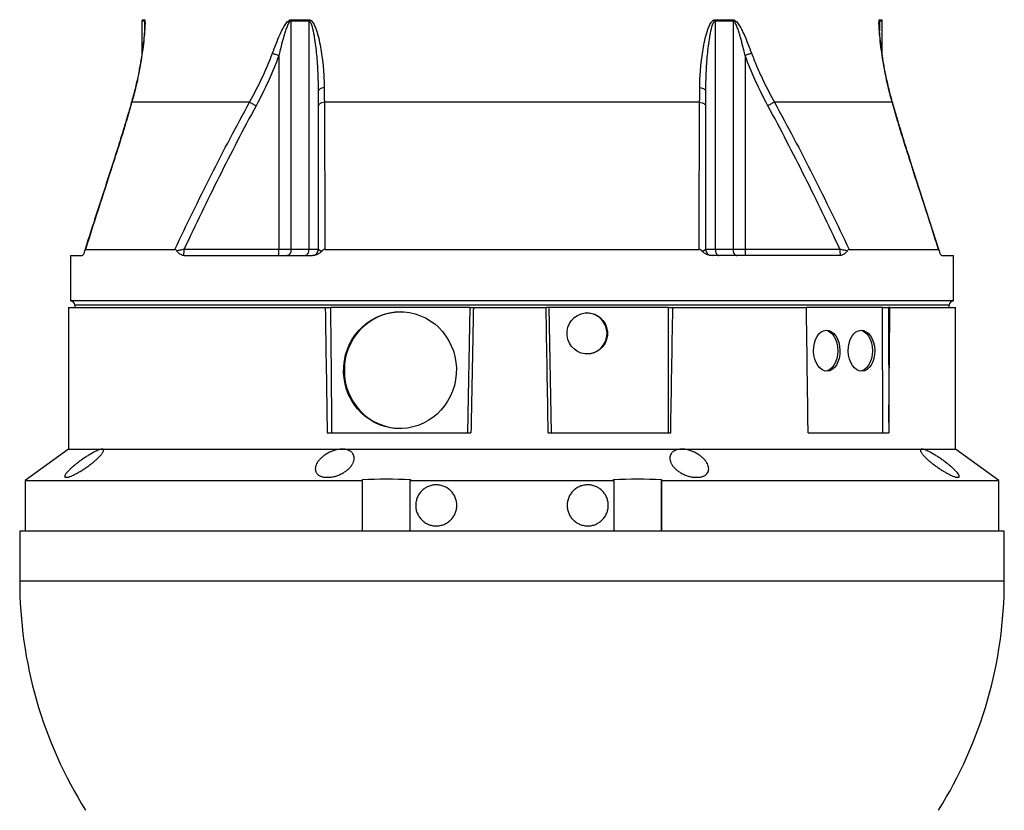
# Model space of a CAD drawing. Header units: millimetres. Extents: x 3097 to 6857, y 401 to 9519.
# Tile 2 of 5: x 3840 to 6115, y 2666 to 4494. Entities that reach past the tile are written whole.
import ezdxf

# ---------------------------------------------------------------- set-up
doc = ezdxf.new("R2010")
doc.units = ezdxf.units.MM
doc.header["$LTSCALE"] = 5

msp = doc.modelspace()

# ---------------------------------------------------------------- linework, layer by layer
at = {"color": 7, "linetype": 'Continuous', "lineweight": 25}
for p, q in [((4122.1, 4490.5), (4122.1, 4416.4)), ((4507.3, 4490.5), (4466.4, 4490.5)), ((4466.4, 4490.5), (4466.4, 3963.6)), ((4466.5, 4494), (4507.5, 4494)), ((4507.3, 4490.5), (4507.3, 3963.6)), ((5446.6, 4494), (5487.6, 4494)), ((5446.8, 4490.5), (5446.8, 3963.6)), ((5487.7, 4490.5), (5446.8, 4490.5)), ((5487.7, 4490.5), (5487.7, 3963.6)), ((5832.1, 4416), (5832.1, 4490.5)), ((4438.3, 4411), (4438.3, 3963.6)), ((5515.8, 4411), (5515.8, 3963.6)), ((4370.8, 4303.4), (4098.6, 4303.4)), ((5410.6, 4303.4), (4543.5, 4303.4)), ((5855.5, 4303.4), (5583.3, 4303.4)), ((5964.2, 3960.6), (5896.4, 4171)), ((3991.4, 3962.9), (4197.9, 3962.9)), ((4219.3, 3963.6), (4438.3, 3963.6)), ((4438.3, 3963.6), (4466.4, 3963.6)), ((4466.4, 3963.6), (4507.3, 3963.6)), ((4507.3, 3963.6), (4529.9, 3963.6)), ((4544.9, 3962.9), (5409.2, 3962.9)), ((5424.2, 3963.6), (5446.8, 3963.6)), ((5446.8, 3963.6), (5487.7, 3963.6)), ((5487.7, 3963.6), (5515.8, 3963.6)), ((5515.8, 3963.6), (5734.8, 3963.6)), ((5756.2, 3962.9), (5962.7, 3962.9)), ((3957.1, 3948.6), (3957.1, 3843.6)), ((3957.1, 3948.6), (3983.7, 3948.6)), ((4219.7, 3948.6), (4516.2, 3948.6)), ((5734.4, 3948.6), (5437.9, 3948.6)), ((5970.4, 3948.6), (5997.1, 3948.6)), ((5997.1, 3843.6), (5997.1, 3948.6)), ((3952.1, 3828.6), (3952.1, 3501.1)), ((3952.1, 3828.6), (4545.4, 3828.6)), ((4977.1, 3843.6), (3957.1, 3843.6)), ((3967.1, 3833.6), (3967.1, 3828.6)), ((4581.3, 3828.6), (4557.6, 3828.6)), ((4855.2, 3828.6), (4581.3, 3828.6)), ((4880.4, 3828.6), (4855.2, 3828.6)), ((4875, 3538.6), (4880.4, 3828.6)), ((4880.4, 3828.6), (4887.7, 3828.6)), ((4887.7, 3828.6), (5055.7, 3828.6)), ((5997.1, 3843.6), (4977.1, 3843.6)), ((5290.3, 3828.6), (5055.7, 3828.6)), ((5062.1, 3828.6), (5067.9, 3538.6)), ((5339, 3828.6), (5290.3, 3828.6)), ((5348.6, 3828.6), (5657.4, 3828.6)), ((5833.9, 3828.6), (5657.4, 3828.6)), ((5833.7, 3538.6), (5833.1, 3828.6)), ((5833.9, 3828.6), (5847.2, 3828.6)), ((5847.2, 3828.6), (5847.7, 3562.6)), ((5850.2, 3828.6), (5847.2, 3828.6)), ((5850.2, 3828.6), (6002.1, 3828.6)), ((5987.1, 3828.6), (5987.1, 3833.6)), ((6002.1, 3501.1), (6002.1, 3828.6)), ((4550.1, 3538.6), (4882.2, 3538.6)), ((5060.8, 3538.6), (5343.8, 3538.6)), ((5661.2, 3538.6), (5847.5, 3538.6)), ((3952.1, 3501.1), (3852.1, 3428.6)), ((3952.1, 3501.1), (4030.1, 3501.1)), ((4030.1, 3501.1), (4584.8, 3501.1)), ((4584.8, 3501.1), (5369.3, 3501.1)), ((5369.3, 3501.1), (5924, 3501.1)), ((5924, 3501.1), (6002.1, 3501.1)), ((6102.1, 3428.6), (6002.1, 3501.1)), ((3945.1, 3436.1), (3949.4, 3436.1)), ((4545.3, 3436.1), (4555.7, 3436.1)), ((5398.4, 3436.1), (5408.9, 3436.1)), ((6004.7, 3436.1), (6009, 3436.1)), ((3852.1, 3428.6), (3852.1, 3311.1)), ((3852.1, 3428.6), (4630.7, 3428.6)), ((4630.7, 3428.6), (4631.6, 3431.2)), ((4630.7, 3428.6), (4630.7, 3311.1)), ((4631.6, 3311.1), (4631.6, 3431.2)), ((4742.7, 3431.2), (4741.8, 3428.6)), ((4741.8, 3428.6), (5212.3, 3428.6)), ((4741.8, 3311.1), (4741.8, 3428.6)), ((5212.3, 3428.6), (5211.4, 3431.2)), ((5212.3, 3428.6), (5212.3, 3311.1)), ((5322.5, 3431.2), (5323.4, 3428.6)), ((5322.5, 3311.1), (5322.5, 3431.2)), ((5323.4, 3428.6), (6102.1, 3428.6)), ((5323.4, 3311.1), (5323.4, 3428.6)), ((6102.1, 3311.1), (6102.1, 3428.6)), ((3839.6, 3311.1), (3839.6, 3196.5)), ((3892.2, 3311.1), (3839.6, 3311.1)), ((6114.6, 3311.1), (3892.2, 3311.1)), ((6114.6, 3196.5), (6114.6, 3311.1))]:
    msp.add_line(p, q, dxfattribs=at)
at = {"color": 8, "linetype": 'Continuous', "lineweight": 25}
for p, q in [((4127.9, 4490.5), (4122.1, 4490.5)), ((4122.3, 4494), (4128.2, 4494)), ((4127.9, 4490.5), (4127.9, 4468.1)), ((5825.9, 4494), (5831.8, 4494)), ((5826.2, 4490.5), (5826.2, 4468.1)), ((5832.1, 4490.5), (5826.2, 4490.5)), ((5987.1, 3833.6), (3967.1, 3833.6)), ((3839.6, 3196.5), (6114.6, 3196.5))]:
    msp.add_line(p, q, dxfattribs=at)
at = {"color": 7, "linetype": 'Continuous', "lineweight": 25, "flags": 128}
for points in [[(4423.6, 4416.4), (4425.1, 4415.8), (4426.8, 4415.2), (4428.6, 4414.6), (4430.4, 4413.9), (4432.3, 4413.2), (4434.3, 4412.5), (4436.2, 4411.7), (4438.3, 4411)], [(5530.5, 4416.4), (5529, 4415.8), (5527.3, 4415.2), (5525.5, 4414.6), (5523.7, 4413.9), (5521.8, 4413.2), (5519.8, 4412.5), (5517.9, 4411.7), (5515.8, 4411)], [(4543.2, 4336.9), (4540.3, 4336.3), (4537.7, 4335.6), (4535.4, 4334.7), (4533.5, 4333.8), (4531.9, 4332.8), (4530.8, 4331.7), (4530.1, 4330.6), (4529.9, 4329.5)], [(5410.9, 4336.9), (5413.8, 4336.3), (5416.4, 4335.6), (5418.7, 4334.7), (5420.6, 4333.8), (5422.2, 4332.8), (5423.3, 4331.7), (5424, 4330.6), (5424.2, 4329.5)], [(4370.8, 4303.4), (4372.3, 4302.5), (4374, 4301.6), (4375.8, 4300.6), (4377.6, 4299.6), (4379.6, 4298.5), (4381.6, 4297.4), (4383.7, 4296.3), (4385.8, 4295.1)], [(4543.5, 4303.4), (4540.6, 4302.7), (4537.9, 4301.9), (4535.5, 4301), (4533.5, 4300), (4532, 4298.8), (4530.8, 4297.6), (4530.1, 4296.4), (4529.9, 4295.1)], [(5410.6, 4303.4), (5413.5, 4302.7), (5416.2, 4301.9), (5418.6, 4301), (5420.6, 4300), (5422.1, 4298.8), (5423.3, 4297.6), (5424, 4296.4), (5424.2, 4295.1)], [(5583.3, 4303.4), (5581.8, 4302.5), (5580.1, 4301.6), (5578.4, 4300.6), (5576.5, 4299.6), (5574.5, 4298.5), (5572.5, 4297.4), (5570.4, 4296.3), (5568.3, 4295.1)], [(4466.4, 3963.6), (4466.2, 3960.7), (4465.7, 3957.9), (4464.9, 3955.3), (4463.8, 3953), (4462.4, 3951.1), (4460.8, 3949.7), (4459.2, 3948.9), (4457.4, 3948.6)], [(4507.3, 3963.6), (4507.2, 3960.7), (4506.7, 3957.9), (4505.9, 3955.3), (4504.9, 3953), (4503.7, 3951.1), (4502.2, 3949.7), (4500.7, 3948.9), (4499.1, 3948.6)], [(5446.8, 3963.6), (5446.9, 3960.7), (5447.4, 3957.9), (5448.2, 3955.3), (5449.2, 3953), (5450.4, 3951.1), (5451.9, 3949.7), (5453.4, 3948.9), (5455, 3948.6)], [(5487.7, 3963.6), (5487.9, 3960.7), (5488.4, 3957.9), (5489.2, 3955.3), (5490.4, 3953), (5491.7, 3951.1), (5493.3, 3949.7), (5494.9, 3948.9), (5496.7, 3948.6)], [(5701.4, 3776), (5705, 3775.2), (5710.8, 3772.5), (5716.1, 3768.1), (5720.7, 3762.2), (5724.5, 3755), (5727.3, 3746.8), (5729, 3737.9), (5729.6, 3728.6), (5729, 3719.3), (5727.3, 3710.4), (5724.5, 3702.2), (5720.7, 3695), (5716.1, 3689.1), (5710.8, 3684.7), (5705, 3682), (5702, 3681.3)], [(5781.7, 3776), (5785.4, 3775.2), (5791.1, 3772.5), (5796.4, 3768.1), (5801, 3762.2), (5804.8, 3755), (5807.6, 3746.8), (5809.4, 3737.9), (5810, 3728.6), (5809.4, 3719.3), (5807.6, 3710.4), (5804.8, 3702.2), (5801, 3695), (5796.4, 3689.1), (5791.1, 3684.7), (5785.4, 3682), (5782.3, 3681.3)]]:
    msp.add_lwpolyline(points, dxfattribs=at)
at = {"color": 8, "linetype": 'Continuous', "lineweight": 25, "flags": 128}
for points in [[(4098.6, 4303.4), (4097.9, 4302.6), (4097.6, 4302)], [(5855.5, 4303.4), (5856.2, 4302.6), (5856.5, 4302)], [(4058.5, 4171.6), (4057.8, 4171.3), (4057.6, 4171.1)], [(5895.6, 4171.6), (5896.4, 4171.3), (5896.5, 4171.1)]]:
    msp.add_lwpolyline(points, dxfattribs=at)
at = {"color": 7, "linetype": 'Continuous', "lineweight": 25}
for centre, radius, start, end in [((4147.1, 4490.5), 25, 171.9901, 180), ((4153.1, 4490.5), 25.2, 172.0446, 180.0002), ((4508, 4490.5), 41.6, 175.2048, 180.006), ((4552.6, 4490.5), 45.2, 175.5885, 180.006), ((5401.5, 4490.5), 45.2, 359.994, 4.4115), ((5446.1, 4490.5), 41.6, 359.994, 4.7952), ((5801, 4490.5), 25.2, 359.9998, 7.9554), ((5807.1, 4490.5), 25, 0, 8.0099), ((4095.4, 3960.2), 124, 354.6599, 1.5858), ((4330.4, 3959.9), 107.9, 354.0133, 1.9891), ((4514.9, 3963.6), 15, 270, 0), ((5439.2, 3963.6), 15, 180, 270), ((5623.7, 3959.9), 107.9, 178.0109, 185.9867), ((5858.7, 3960.2), 124, 178.4142, 185.3401), ((3957.1, 3833.6), 10, 0, 90), ((5997.1, 3833.6), 10, 90, 180), ((4722.5, 3685.9), 132.7, 90.9915, 180.9944), ((5149.5, 3769), 47.1, 359.5648, 89.5581), ((5149.5, 3768.2), 47.1, 270.4419, 0.4352), ((4722.5, 3681.3), 132.8, 179.0123, 268.44), ((4839.6, 3196.5), 1000, 180, 212.0331), ((5114.6, 3196.5), 1000, 327.9669, 0)]:
    msp.add_arc(centre, radius, start, end, dxfattribs=at)
for centre, major_axis, ratio, start_param, end_param in [((4977.1, -6273.2), (-990.1, 58722.2), 0.004516, 1.397834, 1.402845), ((4977.1, 3828.6), (1021.1, 58722.2), 0.001521, 1.570823, 1.572198), ((4977.1, -1900.4), (-1009.4, 58722.2), 0.00303, 4.805092, 4.810053), ((4977.1, -7629.4), (1009.4, 58722.2), 0.00303, 4.90379, 4.908823), ((4977.1, -4764.9), (-659, 58722.2), 0.01337, 4.854531, 4.859108), ((4977.1, -4764.9), (659, 58722.2), 0.01337, 4.854831, 4.859408)]:
    msp.add_ellipse(centre, major_axis=major_axis, ratio=ratio, start_param=start_param, end_param=end_param, dxfattribs=at)
for centre, major_axis, ratio in [((4718.2, 3683.6), (9, 134.7), 0.965633), ((5150.9, 3768.6), (-4.7, 47.3), 0.984511), ((5704.3, 3728.6), (-1.1, 47.5), 0.642592), ((5784.6, 3728.6), (-1.1, 47.5), 0.642592)]:
    msp.add_ellipse(centre, major_axis=major_axis, ratio=ratio, dxfattribs=at)
for points, knots in [([(4128.6, 4483.3), (4128.6, 4483.2), (4128.6, 4482.5), (4128.6, 4479.9), (4128.4, 4475.2), (4128, 4468.3), (4127.2, 4458.9), (4126, 4446), (4123.9, 4428.6), (4120.7, 4406.1), (4116, 4378.7), (4109.8, 4348.9), (4103.6, 4323.1), (4099, 4307.3), (4097.5, 4302)], [0, 0, 0, 0, 0.00023, 0.024204, 0.056029, 0.092728, 0.152645, 0.221032, 0.306558, 0.439059, 0.587141, 0.745545, 0.915652, 1, 1, 1, 1]), ([(4128.2, 4494), (4128.3, 4494), (4128.4, 4493.8), (4128.6, 4493.4), (4128.7, 4493), (4128.9, 4491.6), (4129, 4490.4), (4129.1, 4487.6), (4129.1, 4486), (4129.1, 4482.6), (4129, 4480.9), (4128.8, 4475.4), (4128.6, 4471.6), (4128, 4463.7), (4127.7, 4459.7), (4126.5, 4447.6), (4125.6, 4439.3), (4123.5, 4422.6), (4122.3, 4414.2), (4119.7, 4397.2), (4118.2, 4388.7), (4115, 4371.7), (4113.3, 4363.2), (4107.7, 4337.6), (4103.5, 4320.5), (4098.6, 4303.4)], [0, 0, 0, 0, 0.015625, 0.015625, 0.03125, 0.03125, 0.0625, 0.0625, 0.09375, 0.09375, 0.125, 0.125, 0.1875, 0.1875, 0.25, 0.25, 0.375, 0.375, 0.5, 0.5, 0.625, 0.625, 0.75, 0.75, 1, 1, 1, 1]), ([(4423.6, 4416.4), (4426.3, 4423.7), (4429.1, 4430.9), (4434.8, 4445.2), (4437.7, 4452.3), (4442.4, 4462.8), (4444.1, 4466.2), (4447.5, 4473.1), (4449.2, 4476.4), (4452.2, 4481.3), (4453.2, 4482.9), (4455.4, 4486.1), (4456.5, 4487.5), (4459, 4490.3), (4460.4, 4491.5), (4462.6, 4492.9), (4463.3, 4493.3), (4464.9, 4493.8), (4465.7, 4494), (4466.5, 4494)], [0, 0, 0, 0, 0.25, 0.25, 0.5, 0.5, 0.625, 0.625, 0.75, 0.75, 0.8125, 0.8125, 0.875, 0.875, 0.9375, 0.9375, 0.96875, 0.96875, 1, 1, 1, 1]), ([(4466.4, 4490.5), (4466, 4490.5), (4465.6, 4490.4), (4464.9, 4490.1), (4464.6, 4489.9), (4463.6, 4489.2), (4463, 4488.6), (4461.4, 4486.6), (4460.5, 4485), (4458.9, 4481.9), (4458.2, 4480.2), (4456.8, 4476.9), (4456.2, 4475.2), (4454.3, 4470.2), (4453.2, 4466.7), (4451.1, 4459.9), (4450.1, 4456.4), (4447.1, 4446), (4445.3, 4439.1), (4441.7, 4425.1), (4440, 4418), (4438.3, 4411)], [0, 0, 0, 0, 0.015625, 0.015625, 0.03125, 0.03125, 0.0625, 0.0625, 0.125, 0.125, 0.1875, 0.1875, 0.25, 0.25, 0.375, 0.375, 0.5, 0.5, 0.75, 0.75, 1, 1, 1, 1]), ([(4529.9, 4329.5), (4529.9, 4343.3), (4529.5, 4357.2), (4528.3, 4384.8), (4527.4, 4398.7), (4525.4, 4419.4), (4524.7, 4426.3), (4523, 4440.1), (4522.1, 4446.9), (4520.3, 4457.2), (4519.7, 4460.6), (4518.3, 4467.3), (4517.6, 4470.7), (4516.2, 4475.6), (4515.8, 4477.3), (4514.7, 4480.5), (4514.1, 4482.1), (4513.1, 4484.4), (4512.8, 4485.2), (4512, 4486.6), (4511.6, 4487.4), (4510.6, 4488.7), (4510.1, 4489.3), (4508.8, 4490.2), (4508.1, 4490.5), (4507.3, 4490.5)], [0, 0, 0, 0, 0.25, 0.25, 0.5, 0.5, 0.625, 0.625, 0.75, 0.75, 0.8125, 0.8125, 0.875, 0.875, 0.90625, 0.90625, 0.9375, 0.9375, 0.953125, 0.953125, 0.96875, 0.96875, 0.984375, 0.984375, 1, 1, 1, 1]), ([(4507.5, 4494), (4508.3, 4494), (4509, 4493.8), (4510.5, 4493.4), (4511.2, 4493), (4513.2, 4491.7), (4514.4, 4490.6), (4516.5, 4488.1), (4517.4, 4486.7), (4519.2, 4483.8), (4520, 4482.3), (4522.2, 4477.6), (4523.4, 4474.4), (4525.7, 4468), (4526.8, 4464.6), (4529.6, 4454.6), (4531.2, 4447.8), (4534.1, 4434.1), (4535.4, 4427.2), (4538.6, 4406.5), (4540.2, 4392.6), (4542.5, 4364.8), (4543.1, 4350.8), (4543.2, 4336.9)], [0, 0, 0, 0, 0.015625, 0.015625, 0.03125, 0.03125, 0.0625, 0.0625, 0.09375, 0.09375, 0.125, 0.125, 0.1875, 0.1875, 0.25, 0.25, 0.375, 0.375, 0.5, 0.5, 0.75, 0.75, 1, 1, 1, 1]), ([(5410.9, 4336.9), (5411, 4350.9), (5411.6, 4364.8), (5413.9, 4392.5), (5415.5, 4406.4), (5418.7, 4427), (5419.9, 4433.8), (5422.8, 4447.5), (5424.4, 4454.3), (5427.2, 4464.3), (5428.3, 4467.6), (5430.6, 4474.2), (5431.9, 4477.5), (5434.1, 4482.2), (5434.9, 4483.7), (5436.6, 4486.6), (5437.5, 4488), (5439.1, 4489.9), (5439.7, 4490.5), (5440.8, 4491.6), (5441.5, 4492.1), (5442.8, 4493), (5443.5, 4493.3), (5445.1, 4493.8), (5445.8, 4494), (5446.6, 4494)], [0, 0, 0, 0, 0.25, 0.25, 0.5, 0.5, 0.625, 0.625, 0.75, 0.75, 0.8125, 0.8125, 0.875, 0.875, 0.90625, 0.90625, 0.9375, 0.9375, 0.953125, 0.953125, 0.96875, 0.96875, 0.984375, 0.984375, 1, 1, 1, 1]), ([(5446.8, 4490.5), (5446.4, 4490.5), (5446, 4490.4), (5445.3, 4490.1), (5445, 4489.9), (5444, 4489.2), (5443.5, 4488.6), (5442.5, 4487.3), (5442.1, 4486.6), (5441.3, 4485.2), (5441, 4484.4), (5440, 4482.1), (5439.4, 4480.5), (5438.3, 4477.2), (5437.8, 4475.6), (5436.5, 4470.6), (5435.7, 4467.2), (5434.4, 4460.4), (5433.7, 4457), (5432, 4446.8), (5431.1, 4439.9), (5429.4, 4426.2), (5428.7, 4419.3), (5426.7, 4398.6), (5425.8, 4384.8), (5424.6, 4357.2), (5424.2, 4343.3), (5424.2, 4329.5)], [0, 0, 0, 0, 0.007812, 0.007812, 0.015625, 0.015625, 0.03125, 0.03125, 0.046875, 0.046875, 0.0625, 0.0625, 0.09375, 0.09375, 0.125, 0.125, 0.1875, 0.1875, 0.25, 0.25, 0.375, 0.375, 0.5, 0.5, 0.75, 0.75, 1, 1, 1, 1]), ([(5487.6, 4494), (5488.4, 4494), (5489.2, 4493.8), (5490.7, 4493.3), (5491.5, 4492.9), (5493.7, 4491.5), (5495, 4490.3), (5497.5, 4487.6), (5498.6, 4486.2), (5500.8, 4483.1), (5501.8, 4481.5), (5504.8, 4476.6), (5506.5, 4473.3), (5510, 4466.4), (5511.6, 4463), (5516.3, 4452.5), (5519.3, 4445.3), (5525, 4430.9), (5527.8, 4423.7), (5530.5, 4416.4)], [0, 0, 0, 0, 0.03125, 0.03125, 0.0625, 0.0625, 0.125, 0.125, 0.1875, 0.1875, 0.25, 0.25, 0.375, 0.375, 0.5, 0.5, 0.75, 0.75, 1, 1, 1, 1]), ([(5515.8, 4411), (5514.1, 4418), (5512.4, 4425.1), (5508.8, 4439.1), (5507, 4446.1), (5504, 4456.5), (5503, 4460), (5500.9, 4466.8), (5499.8, 4470.3), (5497.9, 4475.3), (5497.3, 4477), (5495.9, 4480.3), (5495.2, 4481.9), (5494, 4484.3), (5493.6, 4485), (5492.7, 4486.5), (5492.2, 4487.3), (5491.1, 4488.6), (5490.5, 4489.2), (5489.2, 4490.2), (5488.5, 4490.5), (5487.7, 4490.5)], [0, 0, 0, 0, 0.25, 0.25, 0.5, 0.5, 0.625, 0.625, 0.75, 0.75, 0.8125, 0.8125, 0.875, 0.875, 0.90625, 0.90625, 0.9375, 0.9375, 0.96875, 0.96875, 1, 1, 1, 1]), ([(5855.5, 4303.4), (5850.6, 4320.5), (5846.4, 4337.6), (5840.8, 4363.2), (5839.1, 4371.8), (5835.9, 4388.9), (5834.4, 4397.4), (5831.8, 4414.3), (5830.6, 4422.8), (5828.4, 4439.5), (5827.5, 4447.8), (5826.4, 4460), (5826.1, 4464), (5825.5, 4471.8), (5825.3, 4475.6), (5825.1, 4481.1), (5825, 4482.8), (5825, 4486.1), (5825, 4487.7), (5825.1, 4490.5), (5825.2, 4491.7), (5825.4, 4493), (5825.5, 4493.4), (5825.7, 4493.8), (5825.8, 4494), (5825.9, 4494)], [0, 0, 0, 0, 0.25, 0.25, 0.375, 0.375, 0.5, 0.5, 0.625, 0.625, 0.75, 0.75, 0.8125, 0.8125, 0.875, 0.875, 0.90625, 0.90625, 0.9375, 0.9375, 0.96875, 0.96875, 0.984375, 0.984375, 1, 1, 1, 1]), ([(5856.6, 4302), (5854.1, 4311), (5848.5, 4331), (5841.7, 4360.8), (5836, 4390.5), (5831.5, 4418.6), (5828.6, 4441.3), (5826.9, 4458.6), (5826, 4469.3), (5825.7, 4476.7), (5825.5, 4481.4), (5825.5, 4482.7), (5825.5, 4483.1)], [0, 0, 0, 0, 0.14467, 0.321177, 0.476532, 0.620949, 0.774661, 0.847874, 0.908316, 0.960994, 0.988827, 1, 1, 1, 1]), ([(4370.8, 4303.4), (4380.9, 4321.6), (4390.4, 4340.1), (4408.1, 4377.8), (4416.2, 4396.9), (4423.6, 4416.4)], [0, 0, 0, 0, 0.5, 0.5, 1, 1, 1, 1]), ([(5530.5, 4416.4), (5534.2, 4406.7), (5538.1, 4397), (5546.2, 4377.8), (5550.4, 4368.3), (5563.7, 4340.1), (5573.2, 4321.6), (5583.3, 4303.4)], [0, 0, 0, 0, 0.25, 0.25, 0.5, 0.5, 1, 1, 1, 1]), ([(4438.3, 4411), (4431, 4391), (4422.9, 4371.4), (4405.4, 4332.8), (4395.9, 4313.8), (4385.8, 4295.1)], [0, 0, 0, 0, 0.5, 0.5, 1, 1, 1, 1]), ([(5568.3, 4295.1), (5558.2, 4313.8), (5548.7, 4332.8), (5531.2, 4371.4), (5523.1, 4391), (5515.8, 4411)], [0, 0, 0, 0, 0.5, 0.5, 1, 1, 1, 1]), ([(4097.6, 4302), (4097.5, 4301.8), (4094.9, 4292.6), (4088.9, 4271.9), (4079.4, 4240.3), (4068.8, 4205.9), (4061.4, 4182.8), (4057.6, 4171.1)], [0, 0, 0, 0, 0.005195, 0.215172, 0.476087, 0.732946, 1, 1, 1, 1]), ([(4098.6, 4303.4), (4095.6, 4292.5), (4092.4, 4281.7), (4086, 4259.8), (4082.7, 4248.9), (4072.6, 4215.9), (4065.7, 4193.8), (4058.5, 4171.6)], [0, 0, 0, 0, 0.25, 0.25, 0.5, 0.5, 1, 1, 1, 1]), ([(4197.9, 3962.9), (4225.3, 4020.4), (4253.3, 4077.6), (4310.7, 4191.2), (4340.2, 4247.6), (4370.8, 4303.4)], [0, 0, 0, 0, 0.5, 0.5, 1, 1, 1, 1]), ([(5583.3, 4303.4), (5613.9, 4247.6), (5643.4, 4191.2), (5700.8, 4077.6), (5728.8, 4020.4), (5756.2, 3962.9)], [0, 0, 0, 0, 0.5, 0.5, 1, 1, 1, 1]), ([(5895.6, 4171.6), (5888.4, 4193.8), (5881.5, 4215.9), (5871.4, 4248.9), (5868.1, 4259.8), (5861.7, 4281.7), (5858.6, 4292.5), (5855.5, 4303.4)], [0, 0, 0, 0, 0.5, 0.5, 0.75, 0.75, 1, 1, 1, 1]), ([(5896.5, 4171.1), (5892.8, 4182.5), (5885.5, 4205.2), (5875.2, 4238.5), (5865.5, 4270.8), (5859.5, 4291.6), (5856.5, 4302)], [0, 0, 0, 0, 0.26021, 0.516049, 0.75937, 1, 1, 1, 1]), ([(4385.8, 4295.1), (4356.4, 4240.7), (4328, 4185.8), (4272.7, 4075.2), (4245.8, 4019.5), (4219.3, 3963.6)], [0, 0, 0, 0, 0.5, 0.5, 1, 1, 1, 1]), ([(5734.8, 3963.6), (5708.4, 4019.5), (5681.4, 4075.2), (5626.1, 4185.8), (5597.7, 4240.7), (5568.3, 4295.1)], [0, 0, 0, 0, 0.5, 0.5, 1, 1, 1, 1]), ([(4057.7, 4171.1), (4041.7, 4121.6), (4019, 4051.5), (3996.5, 3981.3), (3989.9, 3960.6)], [0, 0, 0, 0, 0.704889, 1, 1, 1, 1]), ([(3989.4, 3959.2), (3989.2, 3958.3), (3989, 3957.6), (3988.6, 3956.2), (3988.4, 3955.6), (3987.7, 3953.7), (3987.2, 3952.6), (3986.3, 3950.7), (3985.8, 3950), (3984.8, 3948.9), (3984.3, 3948.6), (3983.7, 3948.6)], [0, 0, 0, 0, 0.125, 0.125, 0.25, 0.25, 0.5, 0.5, 0.75, 0.75, 1, 1, 1, 1]), ([(3991.4, 3962.9), (3991.2, 3962.9), (3991, 3962.8), (3990.7, 3962.4), (3990.5, 3962.2), (3990.1, 3961.5), (3990, 3961.1), (3989.7, 3960.2), (3989.6, 3959.7), (3989.4, 3959.2)], [0, 0, 0, 0, 0.25, 0.25, 0.5, 0.5, 0.75, 0.75, 1, 1, 1, 1]), ([(4202.1, 3960), (4201.8, 3960.4), (4201.6, 3960.8), (4200.9, 3961.6), (4200.6, 3961.9), (4199.9, 3962.4), (4199.5, 3962.6), (4198.7, 3962.8), (4198.3, 3962.9), (4197.9, 3962.9)], [0, 0, 0, 0, 0.25, 0.25, 0.5, 0.5, 0.75, 0.75, 1, 1, 1, 1]), ([(4202.1, 3960), (4203.4, 3960.2), (4204.8, 3960.5), (4207.5, 3961.1), (4209, 3961.4), (4211.8, 3962), (4213.3, 3962.3), (4216.3, 3963), (4217.8, 3963.3), (4219.3, 3963.6)], [0, 0, 0, 0, 0.25, 0.25, 0.5, 0.5, 0.75, 0.75, 1, 1, 1, 1]), ([(4218.8, 3948.6), (4217.2, 3948.7), (4215.7, 3949.1), (4212.7, 3950.3), (4211.2, 3951.2), (4208.3, 3953.1), (4207, 3954.3), (4205.1, 3956.2), (4204.4, 3956.9), (4203.2, 3958.3), (4202.6, 3959.1), (4202.1, 3960)], [0, 0, 0, 0, 0.25, 0.25, 0.5, 0.5, 0.75, 0.75, 0.875, 0.875, 1, 1, 1, 1]), ([(4538.5, 3959.5), (4537.8, 3958.7), (4537, 3957.9), (4535.3, 3956.5), (4534.5, 3955.8), (4531.9, 3953.8), (4530.1, 3952.7), (4526.3, 3950.8), (4524.4, 3950), (4521.3, 3949.2), (4520.3, 3949), (4518.2, 3948.7), (4517.2, 3948.6), (4516.2, 3948.6)], [0, 0, 0, 0, 0.125, 0.125, 0.25, 0.25, 0.5, 0.5, 0.75, 0.75, 0.875, 0.875, 1, 1, 1, 1]), ([(4529.9, 3963.6), (4529.9, 3963.2), (4530, 3962.8), (4530.6, 3962.3), (4530.8, 3962.1), (4531.3, 3961.8), (4531.7, 3961.6), (4532.7, 3961.1), (4533.6, 3960.7), (4535.8, 3960.1), (4537, 3959.8), (4538.5, 3959.5)], [0, 0, 0, 0, 0.25, 0.25, 0.375, 0.375, 0.5, 0.5, 0.75, 0.75, 1, 1, 1, 1]), ([(4544.9, 3962.9), (4544.3, 3962.9), (4543.6, 3962.8), (4542.5, 3962.5), (4541.9, 3962.3), (4540.3, 3961.4), (4539.3, 3960.5), (4538.5, 3959.5)], [0, 0, 0, 0, 0.25, 0.25, 0.5, 0.5, 1, 1, 1, 1]), ([(5415.6, 3959.5), (5415.2, 3960), (5414.8, 3960.5), (5413.8, 3961.3), (5413.3, 3961.7), (5412.2, 3962.3), (5411.7, 3962.5), (5410.5, 3962.8), (5409.9, 3962.9), (5409.2, 3962.9)], [0, 0, 0, 0, 0.25, 0.25, 0.5, 0.5, 0.75, 0.75, 1, 1, 1, 1]), ([(5415.6, 3959.5), (5417.1, 3959.8), (5418.3, 3960.1), (5420.5, 3960.7), (5421.4, 3961.1), (5422.4, 3961.6), (5422.8, 3961.8), (5423.3, 3962.1), (5423.5, 3962.3), (5424.1, 3962.8), (5424.2, 3963.2), (5424.2, 3963.6)], [0, 0, 0, 0, 0.25, 0.25, 0.5, 0.5, 0.625, 0.625, 0.75, 0.75, 1, 1, 1, 1]), ([(5437.9, 3948.6), (5435.8, 3948.6), (5433.8, 3948.9), (5429.8, 3950), (5427.8, 3950.8), (5424, 3952.7), (5422.2, 3953.8), (5419.6, 3955.8), (5418.8, 3956.4), (5417.1, 3957.9), (5416.3, 3958.7), (5415.6, 3959.5)], [0, 0, 0, 0, 0.25, 0.25, 0.5, 0.5, 0.75, 0.75, 0.875, 0.875, 1, 1, 1, 1]), ([(5734.8, 3963.6), (5736.3, 3963.3), (5737.8, 3963), (5740.8, 3962.3), (5742.3, 3962), (5745.2, 3961.4), (5746.6, 3961.1), (5749.3, 3960.5), (5750.7, 3960.2), (5752, 3960)], [0, 0, 0, 0, 0.25, 0.25, 0.5, 0.5, 0.75, 0.75, 1, 1, 1, 1]), ([(5752, 3960), (5751.5, 3959.1), (5750.9, 3958.3), (5749.7, 3956.9), (5749, 3956.2), (5747.1, 3954.2), (5745.8, 3953.1), (5743.6, 3951.6), (5742.9, 3951.2), (5741.4, 3950.4), (5740.7, 3950), (5738.4, 3949.1), (5736.9, 3948.7), (5735.3, 3948.6)], [0, 0, 0, 0, 0.125, 0.125, 0.25, 0.25, 0.5, 0.5, 0.625, 0.625, 0.75, 0.75, 1, 1, 1, 1]), ([(5756.2, 3962.9), (5755.8, 3962.9), (5755.4, 3962.8), (5754.6, 3962.6), (5754.2, 3962.4), (5753.2, 3961.6), (5752.5, 3960.9), (5752, 3960)], [0, 0, 0, 0, 0.25, 0.25, 0.5, 0.5, 1, 1, 1, 1]), ([(5964.7, 3959.2), (5964.4, 3960.2), (5964.1, 3961.1), (5963.5, 3962.5), (5963.1, 3962.9), (5962.7, 3962.9)], [0, 0, 0, 0, 0.5, 0.5, 1, 1, 1, 1]), ([(5970.4, 3948.6), (5969.8, 3948.6), (5969.3, 3948.9), (5968.3, 3950), (5967.8, 3950.7), (5966.9, 3952.6), (5966.4, 3953.7), (5965.7, 3955.5), (5965.5, 3956.2), (5965.1, 3957.6), (5964.9, 3958.4), (5964.7, 3959.2)], [0, 0, 0, 0, 0.25, 0.25, 0.5, 0.5, 0.75, 0.75, 0.875, 0.875, 1, 1, 1, 1]), ([(4545.4, 3828.6), (4545.6, 3828.6), (4545.8, 3828.6), (4546.4, 3828.6), (4546.8, 3828.6), (4547.6, 3828.6), (4548, 3828.6), (4549, 3828.6), (4549.5, 3828.6), (4550.7, 3828.6), (4551.2, 3828.6), (4552.5, 3828.6), (4553.1, 3828.6), (4555, 3828.6), (4556.3, 3828.6), (4557.6, 3828.6)], [0, 0, 0, 0, 0.125, 0.125, 0.25, 0.25, 0.375, 0.375, 0.5, 0.5, 0.625, 0.625, 0.75, 0.75, 1, 1, 1, 1]), ([(5338.8, 3538.6), (5338.6, 3562.8), (5338.4, 3586.9), (5338.3, 3635.3), (5338.3, 3659.4), (5338.4, 3731.9), (5338.6, 3780.3), (5339, 3828.6)], [0, 0, 0, 0, 0.25, 0.25, 0.5, 0.5, 1, 1, 1, 1]), ([(5339, 3828.6), (5339.9, 3828.6), (5340.8, 3828.6), (5342.6, 3828.6), (5343.4, 3828.6), (5345.1, 3828.6), (5345.9, 3828.6), (5347.4, 3828.6), (5348, 3828.6), (5348.6, 3828.6)], [0, 0, 0, 0, 0.25, 0.25, 0.5, 0.5, 0.75, 0.75, 1, 1, 1, 1]), ([(5661.2, 3538.6), (5661.1, 3545.3), (5661, 3551.9), (5660.9, 3558.6), (5660.9, 3559.9), (5660.9, 3561.3), (5660.9, 3562.6)], [0, 0, 0, 0, 0.004, 0.004, 0.004, 0.004807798, 0.004807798, 0.004807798, 0.004807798]), ([(5847.7, 3562.6), (5847.7, 3556), (5847.6, 3549.3), (5847.6, 3542.6), (5847.5, 3541.3), (5847.5, 3539.9), (5847.5, 3538.6)], [0, 0, 0, 0, 0.004, 0.004, 0.004, 0.004807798, 0.004807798, 0.004807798, 0.004807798]), ([(4030.1, 3501.1), (4028.9, 3501.1), (4027.3, 3500.8), (4024.7, 3500.1), (4023.7, 3499.8), (4021.7, 3499.1), (4020.6, 3498.6), (4018.4, 3497.7), (4017.3, 3497.2), (4014.9, 3496.1), (4013.7, 3495.5), (4011.2, 3494.2), (4009.9, 3493.5), (4007.4, 3492.1), (4006.1, 3491.4), (4002.1, 3489.1), (3999.5, 3487.5), (3994.2, 3484.2), (3991.5, 3482.4), (3986.2, 3478.8), (3983.6, 3477), (3978.5, 3473.3), (3976, 3471.4), (3971.2, 3467.7), (3968.8, 3465.9), (3965.5, 3463.1), (3964.3, 3462.2), (3962.2, 3460.3), (3961.1, 3459.4), (3958.1, 3456.7), (3956.2, 3455), (3952.7, 3451.6), (3951.1, 3450), (3949, 3447.6), (3948.3, 3446.8), (3947.1, 3445.4), (3946.6, 3444.7), (3945.6, 3443.3), (3945.2, 3442.7), (3944.5, 3441.4), (3944.2, 3440.8), (3943.5, 3439.2), (3943.4, 3438.3), (3943.7, 3437.3), (3943.8, 3436.9), (3944.3, 3436.4), (3944.7, 3436.2), (3945.1, 3436.1)], [0, 0, 0, 0, 0.0625, 0.0625, 0.09375, 0.09375, 0.125, 0.125, 0.15625, 0.15625, 0.1875, 0.1875, 0.21875, 0.21875, 0.25, 0.25, 0.3125, 0.3125, 0.375, 0.375, 0.4375, 0.4375, 0.5, 0.5, 0.5625, 0.5625, 0.59375, 0.59375, 0.625, 0.625, 0.6875, 0.6875, 0.75, 0.75, 0.78125, 0.78125, 0.8125, 0.8125, 0.84375, 0.84375, 0.875, 0.875, 0.9375, 0.9375, 0.96875, 0.96875, 1, 1, 1, 1]), ([(3949.4, 3436.1), (3951, 3436.4), (3952.9, 3436.9), (3955.9, 3437.9), (3957, 3438.4), (3959.3, 3439.3), (3960.5, 3439.8), (3962.9, 3440.8), (3964.1, 3441.4), (3966.6, 3442.6), (3967.9, 3443.3), (3971.8, 3445.3), (3974.5, 3446.8), (3979.9, 3449.9), (3982.6, 3451.6), (3987.9, 3455), (3990.6, 3456.8), (3994.5, 3459.5), (3995.8, 3460.4), (3998.4, 3462.2), (3999.6, 3463.2), (4003.3, 3465.9), (4005.7, 3467.8), (4010.4, 3471.5), (4012.6, 3473.4), (4016.8, 3477.1), (4018.8, 3478.9), (4022.5, 3482.4), (4024.2, 3484.2), (4027.2, 3487.5), (4028.6, 3489.1), (4030.2, 3491.4), (4030.8, 3492.1), (4031.7, 3493.5), (4032, 3494.2), (4033, 3496.1), (4033.4, 3497.2), (4033.5, 3498.6), (4033.5, 3499.1), (4033.2, 3499.8), (4033, 3500.1), (4032.5, 3500.6), (4032.1, 3500.8), (4031.2, 3501), (4030.7, 3501.1), (4030.1, 3501.1)], [0, 0, 0, 0, 0.0625, 0.0625, 0.09375, 0.09375, 0.125, 0.125, 0.15625, 0.15625, 0.1875, 0.1875, 0.25, 0.25, 0.3125, 0.3125, 0.375, 0.375, 0.40625, 0.40625, 0.4375, 0.4375, 0.5, 0.5, 0.5625, 0.5625, 0.625, 0.625, 0.6875, 0.6875, 0.75, 0.75, 0.78125, 0.78125, 0.8125, 0.8125, 0.875, 0.875, 0.90625, 0.90625, 0.9375, 0.9375, 0.96875, 0.96875, 1, 1, 1, 1]), ([(4584.8, 3501.1), (4581.9, 3501.1), (4578.8, 3500.8), (4574.2, 3500.1), (4572.6, 3499.8), (4569.5, 3499.1), (4568, 3498.6), (4564.9, 3497.7), (4563.4, 3497.2), (4560.4, 3496.1), (4559, 3495.5), (4556.1, 3494.2), (4554.7, 3493.5), (4552, 3492.1), (4550.7, 3491.4), (4546.8, 3489.1), (4544.4, 3487.5), (4540, 3484.2), (4537.9, 3482.4), (4534.1, 3478.8), (4532.5, 3477), (4529.4, 3473.3), (4528.1, 3471.4), (4525.9, 3467.7), (4525, 3465.8), (4523.9, 3463.1), (4523.6, 3462.2), (4523.1, 3460.3), (4523, 3459.4), (4522.5, 3456.7), (4522.5, 3455), (4522.9, 3451.6), (4523.3, 3450), (4524.4, 3447.6), (4524.8, 3446.8), (4525.8, 3445.4), (4526.3, 3444.7), (4527.5, 3443.3), (4528.2, 3442.7), (4529.7, 3441.4), (4530.6, 3440.8), (4533.3, 3439.2), (4535.3, 3438.3), (4538.7, 3437.2), (4540, 3436.9), (4542.5, 3436.4), (4543.9, 3436.2), (4545.3, 3436.1)], [0, 0, 0, 0, 0.0625, 0.0625, 0.09375, 0.09375, 0.125, 0.125, 0.15625, 0.15625, 0.1875, 0.1875, 0.21875, 0.21875, 0.25, 0.25, 0.3125, 0.3125, 0.375, 0.375, 0.4375, 0.4375, 0.5, 0.5, 0.5625, 0.5625, 0.59375, 0.59375, 0.625, 0.625, 0.6875, 0.6875, 0.75, 0.75, 0.78125, 0.78125, 0.8125, 0.8125, 0.84375, 0.84375, 0.875, 0.875, 0.9375, 0.9375, 0.96875, 0.96875, 1, 1, 1, 1]), ([(4555.7, 3436.1), (4558.8, 3436.4), (4561.9, 3436.9), (4566.6, 3437.9), (4568.1, 3438.4), (4571.2, 3439.3), (4572.7, 3439.8), (4575.6, 3440.8), (4577.1, 3441.4), (4579.9, 3442.6), (4581.3, 3443.3), (4585.4, 3445.3), (4588, 3446.8), (4592.8, 3449.9), (4595, 3451.6), (4599.1, 3455), (4600.9, 3456.8), (4603.4, 3459.5), (4604.2, 3460.4), (4605.6, 3462.2), (4606.3, 3463.2), (4608.2, 3465.9), (4609.2, 3467.8), (4610.9, 3471.5), (4611.6, 3473.4), (4612.4, 3477.1), (4612.6, 3478.9), (4612.6, 3482.4), (4612.3, 3484.2), (4611.3, 3487.5), (4610.5, 3489.1), (4609, 3491.4), (4608.5, 3492.1), (4607.2, 3493.5), (4606.5, 3494.2), (4604.1, 3496.1), (4602.3, 3497.2), (4599.2, 3498.6), (4598, 3499.1), (4595.7, 3499.8), (4594.4, 3500.1), (4591.9, 3500.6), (4590.5, 3500.8), (4587.7, 3501), (4586.3, 3501.1), (4584.8, 3501.1)], [0, 0, 0, 0, 0.0625, 0.0625, 0.09375, 0.09375, 0.125, 0.125, 0.15625, 0.15625, 0.1875, 0.1875, 0.25, 0.25, 0.3125, 0.3125, 0.375, 0.375, 0.40625, 0.40625, 0.4375, 0.4375, 0.5, 0.5, 0.5625, 0.5625, 0.625, 0.625, 0.6875, 0.6875, 0.75, 0.75, 0.78125, 0.78125, 0.8125, 0.8125, 0.875, 0.875, 0.90625, 0.90625, 0.9375, 0.9375, 0.96875, 0.96875, 1, 1, 1, 1]), ([(5369.3, 3501.1), (5366.4, 3501.1), (5363.6, 3500.8), (5359.7, 3500.1), (5358.4, 3499.8), (5356.1, 3499.1), (5355, 3498.6), (5352.9, 3497.7), (5351.9, 3497.2), (5350, 3496.1), (5349.2, 3495.5), (5347.6, 3494.2), (5346.9, 3493.5), (5345.6, 3492.1), (5345.1, 3491.4), (5343.5, 3489.1), (5342.8, 3487.5), (5341.8, 3484.2), (5341.5, 3482.4), (5341.5, 3478.8), (5341.7, 3477), (5342.6, 3473.3), (5343.2, 3471.4), (5344.9, 3467.7), (5346, 3465.9), (5347.9, 3463.1), (5348.5, 3462.2), (5350, 3460.3), (5350.8, 3459.4), (5353.3, 3456.7), (5355.1, 3455), (5359.1, 3451.6), (5361.3, 3450), (5364.9, 3447.6), (5366.2, 3446.8), (5368.7, 3445.4), (5370, 3444.7), (5372.7, 3443.3), (5374.1, 3442.7), (5377, 3441.4), (5378.4, 3440.8), (5382.9, 3439.2), (5386, 3438.3), (5390.6, 3437.3), (5392.1, 3436.9), (5395.2, 3436.4), (5396.8, 3436.2), (5398.4, 3436.1)], [0, 0, 0, 0, 0.0625, 0.0625, 0.09375, 0.09375, 0.125, 0.125, 0.15625, 0.15625, 0.1875, 0.1875, 0.21875, 0.21875, 0.25, 0.25, 0.3125, 0.3125, 0.375, 0.375, 0.4375, 0.4375, 0.5, 0.5, 0.5625, 0.5625, 0.59375, 0.59375, 0.625, 0.625, 0.6875, 0.6875, 0.75, 0.75, 0.78125, 0.78125, 0.8125, 0.8125, 0.84375, 0.84375, 0.875, 0.875, 0.9375, 0.9375, 0.96875, 0.96875, 1, 1, 1, 1]), ([(5408.9, 3436.1), (5411.6, 3436.4), (5414.2, 3436.9), (5417.6, 3437.9), (5418.7, 3438.4), (5420.8, 3439.3), (5421.8, 3439.8), (5423.5, 3440.8), (5424.4, 3441.4), (5425.9, 3442.6), (5426.6, 3443.3), (5428.4, 3445.3), (5429.4, 3446.8), (5430.8, 3449.9), (5431.2, 3451.6), (5431.6, 3455), (5431.6, 3456.8), (5431.1, 3459.5), (5430.9, 3460.4), (5430.4, 3462.2), (5430.1, 3463.2), (5429.1, 3465.9), (5428.2, 3467.8), (5425.9, 3471.5), (5424.6, 3473.4), (5421.6, 3477.1), (5419.9, 3478.9), (5416.2, 3482.4), (5414.1, 3484.2), (5409.6, 3487.5), (5407.2, 3489.1), (5403.4, 3491.4), (5402.1, 3492.1), (5399.4, 3493.5), (5398, 3494.2), (5393.7, 3496.1), (5390.7, 3497.2), (5386.2, 3498.6), (5384.6, 3499.1), (5381.5, 3499.8), (5380, 3500.1), (5376.9, 3500.6), (5375.4, 3500.8), (5372.3, 3501), (5370.8, 3501.1), (5369.3, 3501.1)], [0, 0, 0, 0, 0.0625, 0.0625, 0.09375, 0.09375, 0.125, 0.125, 0.15625, 0.15625, 0.1875, 0.1875, 0.25, 0.25, 0.3125, 0.3125, 0.375, 0.375, 0.40625, 0.40625, 0.4375, 0.4375, 0.5, 0.5, 0.5625, 0.5625, 0.625, 0.625, 0.6875, 0.6875, 0.75, 0.75, 0.78125, 0.78125, 0.8125, 0.8125, 0.875, 0.875, 0.90625, 0.90625, 0.9375, 0.9375, 0.96875, 0.96875, 1, 1, 1, 1]), ([(5924, 3501.1), (5922.8, 3501.1), (5921.9, 3500.8), (5921.1, 3500.1), (5920.9, 3499.8), (5920.6, 3499.1), (5920.6, 3498.6), (5920.7, 3497.7), (5920.8, 3497.2), (5921.2, 3496.1), (5921.4, 3495.5), (5922.1, 3494.2), (5922.5, 3493.5), (5923.4, 3492.1), (5923.9, 3491.4), (5925.6, 3489.1), (5926.9, 3487.5), (5930, 3484.2), (5931.7, 3482.4), (5935.4, 3478.8), (5937.4, 3477), (5941.6, 3473.3), (5943.8, 3471.4), (5948.5, 3467.7), (5950.9, 3465.8), (5954.6, 3463.1), (5955.8, 3462.2), (5958.4, 3460.3), (5959.7, 3459.4), (5963.6, 3456.7), (5966.3, 3455), (5971.6, 3451.6), (5974.2, 3450), (5978.3, 3447.6), (5979.6, 3446.8), (5982.3, 3445.4), (5983.6, 3444.7), (5986.2, 3443.3), (5987.5, 3442.7), (5990, 3441.4), (5991.2, 3440.8), (5994.9, 3439.2), (5997.1, 3438.3), (6000.2, 3437.2), (6001.2, 3436.9), (6003, 3436.4), (6003.9, 3436.2), (6004.7, 3436.1)], [0, 0, 0, 0, 0.0625, 0.0625, 0.09375, 0.09375, 0.125, 0.125, 0.15625, 0.15625, 0.1875, 0.1875, 0.21875, 0.21875, 0.25, 0.25, 0.3125, 0.3125, 0.375, 0.375, 0.4375, 0.4375, 0.5, 0.5, 0.5625, 0.5625, 0.59375, 0.59375, 0.625, 0.625, 0.6875, 0.6875, 0.75, 0.75, 0.78125, 0.78125, 0.8125, 0.8125, 0.84375, 0.84375, 0.875, 0.875, 0.9375, 0.9375, 0.96875, 0.96875, 1, 1, 1, 1]), ([(6009, 3436.1), (6009.9, 3436.4), (6010.4, 3436.9), (6010.6, 3437.9), (6010.6, 3438.4), (6010.5, 3439.3), (6010.3, 3439.8), (6009.9, 3440.8), (6009.6, 3441.4), (6008.9, 3442.6), (6008.5, 3443.3), (6007, 3445.3), (6005.8, 3446.8), (6003, 3449.9), (6001.4, 3451.6), (5997.9, 3455), (5996, 3456.8), (5992.9, 3459.5), (5991.8, 3460.4), (5989.7, 3462.2), (5988.6, 3463.2), (5985.2, 3465.9), (5982.9, 3467.8), (5978, 3471.5), (5975.5, 3473.4), (5970.4, 3477.1), (5967.8, 3478.9), (5962.6, 3482.4), (5959.9, 3484.2), (5954.6, 3487.5), (5951.9, 3489.1), (5948, 3491.4), (5946.7, 3492.1), (5944.2, 3493.5), (5942.9, 3494.2), (5939.2, 3496.1), (5936.8, 3497.2), (5933.5, 3498.6), (5932.4, 3499.1), (5930.4, 3499.8), (5929.5, 3500.1), (5927.7, 3500.6), (5926.9, 3500.8), (5925.3, 3501), (5924.6, 3501.1), (5924, 3501.1)], [0, 0, 0, 0, 0.0625, 0.0625, 0.09375, 0.09375, 0.125, 0.125, 0.15625, 0.15625, 0.1875, 0.1875, 0.25, 0.25, 0.3125, 0.3125, 0.375, 0.375, 0.40625, 0.40625, 0.4375, 0.4375, 0.5, 0.5, 0.5625, 0.5625, 0.625, 0.625, 0.6875, 0.6875, 0.75, 0.75, 0.78125, 0.78125, 0.8125, 0.8125, 0.875, 0.875, 0.90625, 0.90625, 0.9375, 0.9375, 0.96875, 0.96875, 1, 1, 1, 1]), ([(4754.6, 3371.1), (4754.6, 3374.3), (4754.9, 3377.4), (4755.8, 3381.9), (4756.2, 3383.5), (4757.1, 3386.4), (4757.6, 3387.9), (4759.4, 3392.3), (4760.9, 3395), (4763.5, 3398.9), (4764.4, 3400.1), (4766.4, 3402.5), (4767.5, 3403.7), (4770.7, 3406.9), (4773.1, 3408.9), (4777, 3411.5), (4778.4, 3412.3), (4781.1, 3413.7), (4783.9, 3415.1), (4786.8, 3416.1), (4789.7, 3417), (4791.2, 3417.4), (4795.8, 3418.3), (4798.8, 3418.6), (4805, 3418.6), (4808.1, 3418.3), (4814.2, 3417.1), (4817.2, 3416.2), (4821.5, 3414.5), (4822.9, 3413.8), (4825.6, 3412.4), (4827, 3411.6), (4830.9, 3409), (4833.3, 3407), (4837.7, 3402.6), (4839.7, 3400.2), (4842.3, 3396.3), (4843.1, 3395), (4844.6, 3392.3), (4845.3, 3390.8), (4847.1, 3386.5), (4848, 3383.5), (4849.2, 3377.4), (4849.6, 3374.2), (4849.6, 3368), (4849.3, 3364.9), (4848.3, 3360.3), (4847.9, 3358.7), (4847, 3355.7), (4846, 3352.8), (4844.6, 3350), (4843.2, 3347.2), (4842.3, 3345.9), (4839.7, 3342), (4837.7, 3339.6), (4833.3, 3335.2), (4830.9, 3333.2), (4825.7, 3329.8), (4823, 3328.3), (4818.7, 3326.6), (4817.2, 3326), (4814.2, 3325.2), (4812.7, 3324.8), (4808.2, 3323.9), (4805.1, 3323.6), (4798.9, 3323.6), (4795.8, 3323.9), (4791.3, 3324.8), (4789.8, 3325.2), (4786.8, 3326.1), (4785.3, 3326.6), (4781.1, 3328.4), (4778.3, 3329.8), (4773.2, 3333.2), (4770.8, 3335.2), (4766.4, 3339.6), (4764.4, 3342), (4761.8, 3345.9), (4761, 3347.2), (4759.5, 3349.9), (4758.8, 3351.3), (4757, 3355.6), (4756.1, 3358.6), (4754.9, 3364.8), (4754.6, 3367.9), (4754.6, 3371.1)], [0, 0, 0, 0, 0.03125, 0.03125, 0.046875, 0.046875, 0.0625, 0.0625, 0.09375, 0.09375, 0.109375, 0.109375, 0.125, 0.125, 0.15625, 0.15625, 0.171875, 0.171875, 0.1875, 0.203125, 0.203125, 0.21875, 0.21875, 0.25, 0.25, 0.28125, 0.28125, 0.3125, 0.3125, 0.328125, 0.328125, 0.34375, 0.34375, 0.375, 0.375, 0.40625, 0.40625, 0.421875, 0.421875, 0.4375, 0.4375, 0.46875, 0.46875, 0.5, 0.5, 0.53125, 0.53125, 0.546875, 0.546875, 0.5625, 0.578125, 0.578125, 0.59375, 0.59375, 0.625, 0.625, 0.65625, 0.65625, 0.6875, 0.6875, 0.703125, 0.703125, 0.71875, 0.71875, 0.75, 0.75, 0.78125, 0.78125, 0.796875, 0.796875, 0.8125, 0.8125, 0.84375, 0.84375, 0.875, 0.875, 0.90625, 0.90625, 0.921875, 0.921875, 0.9375, 0.9375, 0.96875, 0.96875, 1, 1, 1, 1]), ([(5104.6, 3371.1), (5104.6, 3374.3), (5104.9, 3377.4), (5105.8, 3381.9), (5106.2, 3383.5), (5107.1, 3386.5), (5107.6, 3387.9), (5109.4, 3392.3), (5110.9, 3395), (5113.5, 3398.9), (5114.4, 3400.2), (5116.4, 3402.6), (5117.5, 3403.7), (5120.8, 3407), (5123.2, 3409), (5127.1, 3411.6), (5128.5, 3412.4), (5131.2, 3413.8), (5134, 3415.1), (5136.9, 3416.2), (5139.9, 3417), (5141.4, 3417.4), (5146, 3418.3), (5149.1, 3418.6), (5155.2, 3418.6), (5158.3, 3418.3), (5164.4, 3417.1), (5167.3, 3416.2), (5171.6, 3414.4), (5173, 3413.7), (5175.8, 3412.3), (5177.1, 3411.5), (5180.9, 3408.9), (5183.3, 3407), (5187.8, 3402.6), (5189.7, 3400.2), (5192.3, 3396.3), (5193.1, 3395), (5194.6, 3392.2), (5195.3, 3390.8), (5197.1, 3386.5), (5198, 3383.5), (5199.2, 3377.4), (5199.6, 3374.2), (5199.6, 3368), (5199.3, 3364.9), (5198.3, 3360.3), (5197.9, 3358.7), (5197, 3355.8), (5196, 3352.8), (5194.6, 3350), (5193.2, 3347.3), (5192.4, 3345.9), (5189.8, 3342), (5187.8, 3339.6), (5183.4, 3335.3), (5181, 3333.3), (5175.8, 3329.9), (5173.1, 3328.4), (5168.8, 3326.6), (5167.4, 3326.1), (5164.4, 3325.2), (5162.9, 3324.8), (5158.4, 3323.9), (5155.3, 3323.6), (5149.1, 3323.6), (5146, 3323.9), (5141.5, 3324.8), (5140, 3325.1), (5137, 3326), (5135.5, 3326.5), (5131.2, 3328.3), (5128.5, 3329.8), (5123.3, 3333.2), (5120.8, 3335.2), (5116.4, 3339.5), (5114.4, 3341.9), (5111.8, 3345.8), (5111, 3347.2), (5109.5, 3349.9), (5108.8, 3351.3), (5107, 3355.6), (5106.1, 3358.6), (5104.9, 3364.8), (5104.6, 3367.9), (5104.6, 3371.1)], [0, 0, 0, 0, 0.03125, 0.03125, 0.046875, 0.046875, 0.0625, 0.0625, 0.09375, 0.09375, 0.109375, 0.109375, 0.125, 0.125, 0.15625, 0.15625, 0.171875, 0.171875, 0.1875, 0.203125, 0.203125, 0.21875, 0.21875, 0.25, 0.25, 0.28125, 0.28125, 0.3125, 0.3125, 0.328125, 0.328125, 0.34375, 0.34375, 0.375, 0.375, 0.40625, 0.40625, 0.421875, 0.421875, 0.4375, 0.4375, 0.46875, 0.46875, 0.5, 0.5, 0.53125, 0.53125, 0.546875, 0.546875, 0.5625, 0.578125, 0.578125, 0.59375, 0.59375, 0.625, 0.625, 0.65625, 0.65625, 0.6875, 0.6875, 0.703125, 0.703125, 0.71875, 0.71875, 0.75, 0.75, 0.78125, 0.78125, 0.796875, 0.796875, 0.8125, 0.8125, 0.84375, 0.84375, 0.875, 0.875, 0.90625, 0.90625, 0.921875, 0.921875, 0.9375, 0.9375, 0.96875, 0.96875, 1, 1, 1, 1])]:
    msp.add_open_spline(points, degree=3, knots=knots, dxfattribs=at)
at = {"color": 8, "linetype": 'Continuous', "lineweight": 25}
for points, knots in [([(4128.6, 4483.3), (4128.6, 4483.9), (4128.6, 4486.4), (4128.5, 4489.1), (4128.2, 4490.4), (4128, 4490.5), (4127.9, 4490.5)], [0, 0, 0, 0, 0.178939, 0.656931, 0.913514, 1, 1, 1, 1]), ([(5826.2, 4490.5), (5826, 4490.3), (5825.9, 4490.1), (5825.6, 4488.5), (5825.5, 4486.4), (5825.5, 4483.9), (5825.5, 4483.1)], [0, 0, 0, 0, 0.2781, 0.354301, 0.788909, 1, 1, 1, 1])]:
    msp.add_open_spline(points, degree=3, knots=knots, dxfattribs=at)
at = {"color": 7, "linetype": 'Continuous', "lineweight": 25}
for points in [[(4529.9, 4295.1), (4529.9, 4306.5), (4529.9, 4318), (4529.9, 4329.5)], [(4543.2, 4336.9), (4543.3, 4325.6), (4543.4, 4314.5), (4543.5, 4303.4)], [(5410.6, 4303.4), (5410.7, 4314.5), (5410.8, 4325.6), (5410.9, 4336.9)], [(5424.2, 4329.5), (5424.2, 4318), (5424.2, 4306.5), (5424.2, 4295.1)], [(4543.5, 4303.4), (4544, 4190.2), (4544.5, 4076.6), (4544.9, 3962.9)], [(5409.2, 3962.9), (5409.6, 4076.6), (5410.1, 4190.2), (5410.6, 4303.4)], [(4529.9, 3963.6), (4529.9, 4074.3), (4529.9, 4184.9), (4529.9, 4295.1)], [(5424.2, 4295.1), (5424.2, 4184.9), (5424.2, 4074.3), (5424.2, 3963.6)], [(4058.5, 4171.6), (4036.1, 4102.1), (4013.7, 4032.5), (3991.4, 3962.9)], [(5962.7, 3962.9), (5940.4, 4032.5), (5918, 4102.1), (5895.6, 4171.6)], [(4219.7, 3948.6), (4219.4, 3948.6), (4219.1, 3948.6), (4218.8, 3948.6)], [(5735.3, 3948.6), (5735, 3948.6), (5734.7, 3948.6), (5734.4, 3948.6)], [(4557.6, 3828.6), (4558.7, 3731.9), (4559.6, 3635.3), (4560.1, 3538.6)], [(4886.3, 3747.8), (4885.1, 3678.1), (4883.7, 3608.3), (4882.2, 3538.6)], [(4631.6, 3431.2), (4668.7, 3432.6), (4705.7, 3432.6), (4742.7, 3431.2)], [(5211.4, 3431.2), (5248.4, 3432.6), (5285.4, 3432.6), (5322.5, 3431.2)]]:
    msp.add_open_spline(points, degree=3, dxfattribs=at)

doc.saveas('drawing.dxf')
